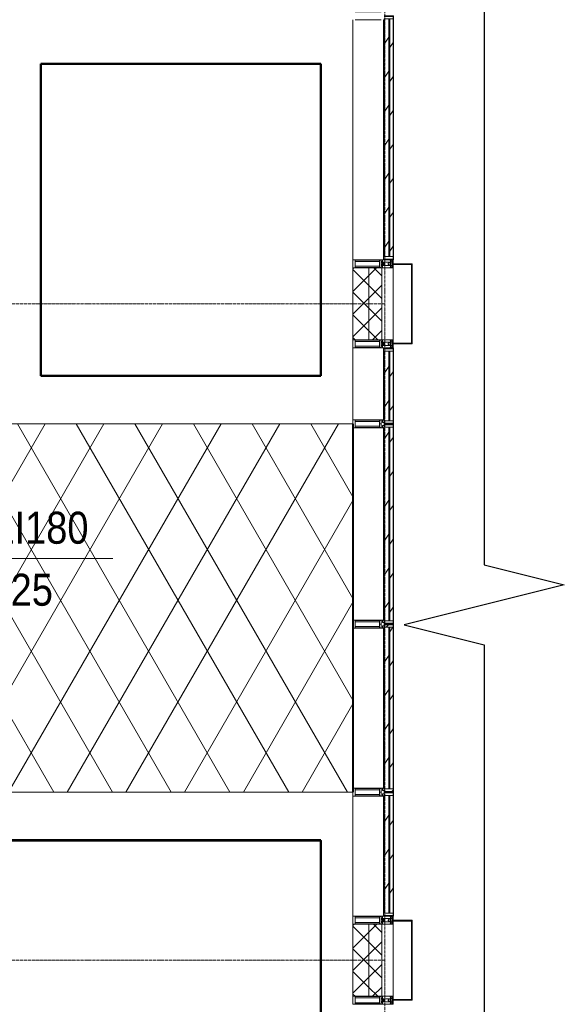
# Model space of a CAD drawing. Header units: millimetres. Extents: x 2030 to 80923, y 1212 to 50318.
# Tile 11 of 25: x 42823 to 46224, y 21925 to 28075. Entities that reach past the tile are written whole.
import ezdxf

# ---------------------------------------------------------------- set-up
doc = ezdxf.new("R2010")
doc.units = ezdxf.units.MM
doc.linetypes.add('ADSK_Линия сетки', pattern=[25, 20, -2.5, 0, -2.5])
doc.linetypes.add('Линия сетки', pattern=[25, 20, -2.5, 0, -2.5])
for name, color, linetype, lineweight in [('Импосты витража', 7, 'Continuous', 18), ('Колонны', 7, 'Continuous', 18), ('Марки обобщенной модели', 7, 'Continuous', 20), ('Оси', 7, 'Continuous', 9), ('Панели витража', 7, 'Continuous', 18), ('Потолки', 7, 'Continuous', 18), ('Стены разрез', 7, 'Continuous', 40), ('Стены штриховка', 7, 'Continuous', 40), ('Штриховка поверхностей', 7, 'Continuous', 18), ('Элементы узлов', 7, 'Continuous', 18)]:
    doc.layers.add(name, color=color, linetype=linetype, lineweight=lineweight)
doc.styles.add('Arial_4', font='arial.ttf', dxfattribs={"width": 0.85, "height": 200})
pattern_1 = [(45, (0, 0), (-70.71068, 70.71068), []), (135, (0, 0), (-70.71068, -70.71068), [])]
pattern_2 = [(135, (22862.5, -136800), (-106.06602, -106.06602), [])]
pattern_3 = [(135, (24925, -136800), (-106.06602, -106.06602), [])]
pattern_4 = [(135, (27337.5, -136800), (-106.06602, -106.06602), [])]
pattern_5 = [(135, (23775, -136800), (-106.06602, -106.06602), [])]
pattern_6 = [(135, (25787.5, -136800), (-106.06602, -106.06602), [])]

# ---------------------------------------------------------------- blocks, each defined once
blk = doc.blocks.new('135_SLK_K4_AR_rvt-1-МКСС_К4_L01_1_4_350__Техпространство_короб - зависимый 1')
at = {"layer": 'Штриховка поверхностей', "true_color": 0xaaaaaa}
h = blk.add_hatch(dxfattribs=at)
h.set_pattern_fill('FP_5', color=253, style=0, pattern_type=2)
h.set_pattern_definition([(60, (0, 0), (-274.9631, 158.75), []), (120, (0, 0), (-274.9631, -158.75), [])])
h.paths.add_polyline_path([(136161.6, 23250), (136550, 23250), (136550, 25550), (132650, 25550), (132650, 23250), (134112.1, 23250)])
at = {"layer": 'Потолки', "color": 253, "true_color": 0xaaaaaa}
for p, q in [((136550, 25550), (132650, 25550)), ((136550, 24325), (136550, 25525)), ((136550, 23275), (136550, 24275)), ((132650, 23250), (136550, 23250))]:
    blk.add_line(p, q, dxfattribs=at)
at = {"layer": 'Стены разрез', "color": 253, "true_color": 0xaaaaaa}
for p, q in [((136350, 27800), (134600, 27800)), ((134600, 27800), (134600, 27799)), ((134600, 27799), (134600, 25850)), ((134601, 27799), (136349, 27799)), ((134601, 25851), (134601, 27799)), ((136349, 27799), (136349, 25851)), ((136350, 27799), (136350, 27800)), ((136350, 25851), (136350, 27799)), ((134600, 25850), (134601, 25850)), ((136349, 25851), (134601, 25851)), ((134601, 25850), (136350, 25850)), ((136350, 25850), (136350, 25851)), ((136549.6, 25550), (136549.6, 23250)), ((136550.4, 24324.9), (136550.4, 25525.1)), ((136550.4, 23274.9), (136550.4, 24275.1)), ((136349, 22950), (133600, 22950)), ((133601, 22949), (136349, 22949)), ((136350, 22950), (136349, 22950)), ((136349, 22949), (136349, 21001)), ((136350, 21001), (136350, 22950))]:
    blk.add_line(p, q, dxfattribs=at)
blk = doc.blocks.new('A_PAN_VentilationGrill - Горизонтальные_Стекло-7119492-МКСС_К4_L01_1_4_350__Техпространство_короб - зависимый 1')
at = {"layer": 'Панели витража', "lineweight": 5}
h = blk.add_hatch(dxfattribs=at)
h.set_pattern_fill('FP_17', color=256, style=0, pattern_type=2)
h.set_pattern_definition(pattern_2)
h.paths.add_polyline_path([(382.5, -20), (382.5, 0), (367.5, 0), (367.5, -60), (382.5, -60), (382.5, -26.6)])
h.paths.add_polyline_path([(-367.5, -55.2), (-367.5, 0), (-382.5, 0), (-382.5, -55), (-370.4, -55.3)])
h = blk.add_hatch(dxfattribs=at)
h.set_pattern_fill('FP_16', color=256, style=0, pattern_type=2)
h.set_pattern_definition([(146.944, (22862.5, -57357.41), (-20.16186, -124.93236), [])])
h.paths.add_polyline_path([(367.5, 0), (-367.5, 0), (-367.5, -20), (367.5, -20), (367.5, -9)])
h = blk.add_hatch(dxfattribs=at)
h.set_pattern_fill('FP_17', color=256, style=0, pattern_type=2)
h.set_pattern_definition(pattern_2)
h.paths.add_polyline_path([(357.5, 3), (-357.5, 2.1), (-357.5, 0), (357.5, 0)])
h = blk.add_hatch(dxfattribs=at)
h.set_pattern_fill('FP_18', color=256, style=0, pattern_type=2)
h.set_pattern_definition([(146.944, (22862.5, -57405.18), (-20.16186, -124.93236), [])])
h.paths.add_polyline_path([(367.5, -26.6), (-367.5, -26.6), (-367.4, -55), (367.5, -55)])
h = blk.add_hatch(dxfattribs=at)
h.set_pattern_fill('FP_17', color=256, style=0, pattern_type=2)
h.set_pattern_definition(pattern_2)
h.paths.add_polyline_path([(367.5, -60), (367.5, -55), (-362.5, -55), (-361.6, -60), (-151.8, -60)])
at = {"layer": 'Панели витража', "color": 253, "lineweight": 5, "true_color": 0xaaaaaa}
for p, q in [((-357.5, 3), (-387.5, 3)), ((-387.5, 3), (-387.5, -55)), ((-382.5, -55), (-382.5, 0)), ((-382.5, 0), (-357.5, 0)), ((-357.5, 0), (-357.5, 3)), ((357.5, 3), (-357.5, 3)), ((387.5, 3), (357.5, 3)), ((357.5, 3), (357.5, 0)), ((387.5, -60), (387.5, 3)), ((-367.5, -20), (-367.5, 0)), ((367.5, -20), (-367.5, -20)), ((-367.5, -20), (-367.5, -26.6)), ((-367.5, -26.6), (367.5, -26.6)), ((-367.5, -55), (-367.5, -26.6)), ((367.5, -55), (-367.5, -55)), ((367.5, -60), (-362.5, -60)), ((-357.5, 0), (357.5, 0)), ((357.5, 0), (382.5, 0)), ((367.5, 0), (367.5, -20)), ((367.5, -26.6), (367.5, -20)), ((367.5, -26.6), (367.5, -55)), ((367.5, -55), (367.5, -60)), ((382.5, 0), (382.5, -60)), ((382.5, -60), (387.5, -60))]:
    blk.add_line(p, q, dxfattribs=at)
blk = doc.blocks.new('Rectangular Mullion - R_InvisibleFrame_50Wx250H-7119916-МКСС_К4_L01_1_4_350__Техпространство_короб - зависимый 1')
at = {"layer": 'Импосты витража', "color": 253, "lineweight": 5, "true_color": 0xaaaaaa}
for p, q in [((136550, 22475), (136550, 23225)), ((136740, 22480), (136740, 22495))]:
    blk.add_line(p, q, dxfattribs=at)
blk = doc.blocks.new('Rectangular Mullion - 50Wx250H-3927046-МКСС_К4_L01_1_4_350__Техпространство_короб - зависимый 1')
at = {"layer": 'Элементы узлов', "color": 253, "lineweight": 5, "true_color": 0xaaaaaa}
for p, q in [((0, 250), (-25, 250)), ((-25, 250), (-25, 237.3)), ((-25, 65.2), (-25, 250)), ((-25, 250), (0, 250)), ((25, 250), (0, 250)), ((25, 250), (0, 250)), ((25, 237.3), (25, 250)), ((25, 65.2), (25, 250)), ((-23, 237.3), (0, 237.3)), ((-23, 237.3), (0, 237.3)), ((-23, 237.3), (-23, 73.6)), ((0, 237.3), (-14.9, 237.3)), ((-14.9, 237.3), (-14.9, 84)), ((-14.9, 84), (-14.9, 237.3)), ((14.9, 237.3), (0, 237.3)), ((0, 237.3), (23, 237.3)), ((23, 237.3), (0, 237.3)), ((14.9, 84), (14.9, 237.3)), ((14.9, 84), (14.9, 237.3)), ((23, 237.3), (23, 73.6)), ((-25, 73.6), (-25, 65.2)), ((-25, 65.2), (-25, 60.2)), ((-10, 65.2), (-25, 65.2)), ((-25, 65.2), (-25, 60.2)), ((-25, 65.2), (-10, 65.2)), ((-10, 65.2), (-25, 65.2)), ((0, 84), (-23, 84)), ((-23, 84), (-23, 73.6)), ((0, 84), (-23, 84)), ((-23, 73.6), (0, 73.6)), ((0, 73.6), (-23, 73.6)), ((-0.5, 73.6), (-23, 73.6)), ((-14.9, 84), (0, 84)), ((-10, 55), (-10, 65.2)), ((-10, 65.2), (-10, 55)), ((-10, 55), (-10, 65.2)), ((0, 84), (14.9, 84)), ((23, 84), (0, 84)), ((0, 84), (0, 73.6)), ((0, 84), (23, 84)), ((0, 73.6), (0, 84)), ((0, 73.6), (23, 73.6)), ((23, 73.6), (0, 73.6)), ((0.5, 73.6), (23, 73.6)), ((10, 65.2), (10, 55)), ((25, 65.2), (10, 65.2)), ((10, 55), (10, 65.2)), ((10, 65.2), (25, 65.2)), ((10, 65.2), (25, 65.2)), ((10, 55), (10, 65.2)), ((23, 73.6), (23, 84)), ((25, 65.2), (25, 73.6)), ((25, 65.2), (25, 60.2)), ((25, 60.2), (25, 65.2)), ((-10, 55), (-14, 55)), ((-14, 55), (-10, 55)), ((-10, 55), (0, 55)), ((0, 55), (-10, 55)), ((0, 55), (10, 55)), ((0, 55), (10, 55)), ((10, 55), (14, 55)), ((10, 55), (14, 55))]:
    blk.add_line(p, q, dxfattribs=at)
for centre, start, end in [((-14, 69.1), 218.97226, 270), ((-14, 69.1), 218.97226, 270), ((-14, 69.1), 218.97226, 270), ((14, 69.1), 270, 321.02774), ((14, 69.1), 270, 321.02774), ((14, 69.1), 270, 321.02774)]:
    blk.add_arc(centre, 14.1, start, end, dxfattribs=at)
blk = doc.blocks.new('Rectangular Mullion - R_InvisibleFrame_50Wx250H-7120494-МКСС_К4_L01_1_4_350__Техпространство_короб - зависимый 1')
at = {"layer": 'Импосты витража', "color": 253, "lineweight": 5, "true_color": 0xaaaaaa}
for p, q in [((-25, 73.6), (-25, 237.3)), ((25, 237.3), (25, 73.6))]:
    blk.add_line(p, q, dxfattribs=at)
blk = doc.blocks.new('A_PAN_VentilationGrill - Горизонтальные_Стекло-7207228-МКСС_К4_L01_1_4_350__Техпространство_короб - зависимый 1')
at = {"layer": 'Панели витража', "lineweight": 5}
h = blk.add_hatch(dxfattribs=at)
h.set_pattern_fill('FP_20', color=256, style=0, pattern_type=2)
h.set_pattern_definition(pattern_3)
h.paths.add_polyline_path([(620, -55), (620, 0), (605, 0), (605, -55.2), (615, -55)])
h.paths.add_polyline_path([(-605, -55.2), (-605, 0), (-620, 0), (-620, -55), (-607.9, -55.3)])
h = blk.add_hatch(dxfattribs=at)
h.set_pattern_fill('FP_19', color=256, style=0, pattern_type=2)
h.set_pattern_definition([(146.944, (24925, -57357.41), (-20.16186, -124.93236), [])])
h.paths.add_polyline_path([(605, 0), (-605, 0), (-605, -20), (605, -20), (605, -9)])
h = blk.add_hatch(dxfattribs=at)
h.set_pattern_fill('FP_20', color=256, style=0, pattern_type=2)
h.set_pattern_definition(pattern_3)
h.paths.add_polyline_path([(595, 3), (-595, 3), (-595, 0), (595, 0), (595, 2.1)])
h = blk.add_hatch(dxfattribs=at)
h.set_pattern_fill('FP_21', color=256, style=0, pattern_type=2)
h.set_pattern_definition([(146.944, (24925, -57405.18), (-20.16186, -124.93236), [])])
h.paths.add_polyline_path([(605, -26.6), (-605, -26.6), (-604.9, -55), (605, -55)])
h = blk.add_hatch(dxfattribs=at)
h.set_pattern_fill('FP_20', color=256, style=0, pattern_type=2)
h.set_pattern_definition(pattern_3)
h.paths.add_polyline_path([(600, -55), (-600, -55), (-599.1, -60), (600, -60), (600, -56.4)])
at = {"layer": 'Панели витража', "color": 253, "lineweight": 5, "true_color": 0xaaaaaa}
for p, q in [((-595, 3), (-625, 3)), ((-625, 3), (-625, -55)), ((-620, -55), (-620, 0)), ((-620, 0), (-595, 0)), ((-595, 0), (-595, 3)), ((595, 3), (-595, 3)), ((625, 3), (595, 3)), ((595, 3), (595, 0)), ((625, -55), (625, 3)), ((-605, -20), (-605, 0)), ((605, -20), (-605, -20)), ((-605, -20), (-605, -26.6)), ((-605, -26.6), (605, -26.6)), ((-605, -55), (-605, -26.6)), ((605, -55), (-605, -55)), ((600, -60), (-600, -60)), ((-595, 0), (595, 0)), ((595, 0), (620, 0)), ((605, 0), (605, -20)), ((605, -26.6), (605, -20)), ((605, -26.6), (605, -55)), ((620, 0), (620, -55))]:
    blk.add_line(p, q, dxfattribs=at)
blk = doc.blocks.new('Rectangular Mullion - R_InvisibleFrame_50Wx250H-7192486-МКСС_К4_L01_1_4_350__Техпространство_короб - зависимый 1')
at = {"layer": 'Импосты витража', "color": 253, "lineweight": 5, "true_color": 0xaaaaaa}
for p, q in [((-25, 73.6), (-25, 237.3)), ((25, 237.3), (25, 73.6))]:
    blk.add_line(p, q, dxfattribs=at)
blk = doc.blocks.new('A_PAN_VentilationGrill - Горизонтальные_Стекло-7119214-МКСС_К4_L01_1_4_350__Техпространство_короб - зависимый 1')
at = {"layer": 'Панели витража', "lineweight": 5}
h = blk.add_hatch(dxfattribs=at)
h.set_pattern_fill('FP_23', color=256, style=0, pattern_type=2)
h.set_pattern_definition(pattern_4)
h.paths.add_polyline_path([(757.5, -20), (757.5, 0), (742.5, 0), (742.5, -60), (757.5, -60), (757.5, -26.6)])
h.paths.add_polyline_path([(-742.5, -55.2), (-742.5, 0), (-757.5, 0), (-757.5, -55), (-745.4, -55.3)])
h = blk.add_hatch(dxfattribs=at)
h.set_pattern_fill('FP_22', color=256, style=0, pattern_type=2)
h.set_pattern_definition([(146.944, (27337.5, -57357.41), (-20.16186, -124.93236), [])])
h.paths.add_polyline_path([(742.5, 0), (-742.5, 0), (-742.5, -20), (742.5, -20), (742.5, -9)])
h = blk.add_hatch(dxfattribs=at)
h.set_pattern_fill('FP_23', color=256, style=0, pattern_type=2)
h.set_pattern_definition(pattern_4)
h.paths.add_polyline_path([(732.5, 0), (732.5, 3), (-732.5, 3), (-732.5, 0), (706, 0)])
h = blk.add_hatch(dxfattribs=at)
h.set_pattern_fill('FP_24', color=256, style=0, pattern_type=2)
h.set_pattern_definition([(146.944, (27337.5, -57405.18), (-20.16186, -124.93236), [])])
h.paths.add_polyline_path([(742.5, -26.6), (-742.5, -26.6), (-742.4, -55), (742.5, -55)])
h = blk.add_hatch(dxfattribs=at)
h.set_pattern_fill('FP_23', color=256, style=0, pattern_type=2)
h.set_pattern_definition(pattern_4)
h.paths.add_polyline_path([(742.5, -60), (742.5, -55), (-737.5, -55), (-736.6, -60), (706, -60)])
at = {"layer": 'Панели витража', "color": 253, "lineweight": 5, "true_color": 0xaaaaaa}
for p, q in [((-732.5, 3), (-762.5, 3)), ((-762.5, 3), (-762.5, -55)), ((-757.5, -55), (-757.5, 0)), ((-757.5, 0), (-732.5, 0)), ((-732.5, 0), (-732.5, 3)), ((732.5, 3), (-732.5, 3)), ((762.5, 3), (732.5, 3)), ((732.5, 3), (732.5, 0)), ((762.5, -60), (762.5, 3)), ((-742.5, -20), (-742.5, 0)), ((742.5, -20), (-742.5, -20)), ((-742.5, -20), (-742.5, -26.6)), ((-742.5, -26.6), (742.5, -26.6)), ((-742.5, -55), (-742.5, -26.6)), ((742.5, -55), (-742.5, -55)), ((742.5, -60), (-737.5, -60)), ((-732.5, 0), (732.5, 0)), ((732.5, 0), (757.5, 0)), ((742.5, 0), (742.5, -20)), ((742.5, -26.6), (742.5, -20)), ((742.5, -26.6), (742.5, -55)), ((742.5, -55), (742.5, -60)), ((757.5, 0), (757.5, -60)), ((757.5, -60), (762.5, -60))]:
    blk.add_line(p, q, dxfattribs=at)
blk = doc.blocks.new('Rectangular Mullion - R_InvisibleFrame_50Wx250H-7119928-МКСС_К4_L01_1_4_350__Техпространство_короб - зависимый 1')
at = {"layer": 'Импосты витража', "color": 253, "lineweight": 5, "true_color": 0xaaaaaa}
for p, q in [((136550, 26575), (136550, 28075)), ((136740, 26580), (136740, 26595))]:
    blk.add_line(p, q, dxfattribs=at)
blk = doc.blocks.new('Rectangular Mullion - 50Wx250H-2623690-МКСС_К4_L01_1_4_350__Техпространство_короб - зависимый 1')
at = {"layer": 'Элементы узлов', "color": 253, "lineweight": 5, "true_color": 0xaaaaaa}
for p, q in [((-25, 65.2), (-25, 250)), ((-25, 250), (0, 250)), ((25, 250), (0, 250)), ((25, 65.2), (25, 250)), ((-23, 237.3), (0, 237.3)), ((-23, 237.3), (-23, 73.6)), ((-14.9, 84), (-14.9, 237.3)), ((23, 237.3), (0, 237.3)), ((14.9, 84), (14.9, 237.3)), ((23, 237.3), (23, 73.6)), ((-14, 65.2), (-25, 65.2)), ((0, 84), (-23, 84)), ((-0.5, 73.6), (-23, 73.6)), ((-14, 71.3), (-14, 65.2)), ((-10, 71.3), (-14, 71.3)), ((-10, 53), (-10, 71.3)), ((-7, 65.2), (-5.9, 67.3)), ((-7, 65.2), (-7, 54.7)), ((-4.1, 67.3), (-5.9, 67.3)), ((-4.1, 67.3), (-2.9, 65.1)), ((-2.9, 65.1), (-2.9, 54.6)), ((0, 84), (23, 84)), ((0.5, 73.6), (23, 73.6)), ((4.1, 67.3), (2.9, 65.1)), ((2.9, 65.1), (2.9, 54.6)), ((4.1, 67.3), (5.9, 67.3)), ((7, 65.2), (5.9, 67.3)), ((7, 65.2), (7, 54.7)), ((10, 71.3), (14, 71.3)), ((10, 53), (10, 71.3)), ((14, 71.3), (14, 65.2)), ((14, 65.2), (25, 65.2)), ((-23.8, 14.6), (-25, 14.2)), ((-25, 0), (-25, 14.2)), ((-22.3, 17), (-23.8, 17)), ((-23.8, 17), (-23.8, 14.6)), ((-22.5, 10.6), (-23.8, 14.6)), ((-22.5, 10.6), (-23.7, 9.9)), ((-23.7, 1.3), (-23.7, 9.9)), ((-23.7, 1.3), (-11.8, 1.3)), ((-23.2, 10.2), (-22.5, 8)), ((-22.5, 8), (-22.5, 4.5)), ((-21.3, 4.5), (-22.5, 4.5)), ((-22.3, 17), (-22.3, 16)), ((-22.3, 16), (-21.3, 16)), ((-19, 17.6), (-21.3, 16)), ((-21.3, 4.5), (-21.3, 6.5)), ((-21.3, 6.5), (-14.2, 6.5)), ((-18.4, 16.6), (-19, 17.6)), ((-7.4, 16.6), (-18.4, 16.6)), ((-14.2, 6.5), (-14.2, 4.5)), ((-13.2, 4.5), (-14.2, 4.5)), ((-13.2, 4.5), (-12.2, 7.2)), ((-12.7, 7.6), (-11.3, 11.4)), ((-12.7, 7.6), (-11.8, 6.9)), ((-12.2, 9), (-12.2, 14.8)), ((-12.2, 14.8), (0, 14.8)), ((-11.8, 1.3), (-11.8, 6.9)), ((-10.5, 11.2), (-11.3, 11.4)), ((-10.5, 1.5), (-10.5, 11.2)), ((-4.8, 1.5), (-10.5, 1.5)), ((-8.7, 53), (-10, 53)), ((-10, 53), (-10, 17)), ((-10, 17), (-7.5, 17)), ((-8.7, 53), (-7, 54.7)), ((-8.5, 23), (-1.5, 30)), ((-8.5, 18.5), (-8.5, 23)), ((-7.5, 18.5), (-8.5, 18.5)), ((-7.5, 17), (-7.5, 18.5)), ((-7.4, 18), (-7.4, 16.6)), ((-2.6, 18), (-7.4, 18)), ((0, 8), (-4.8, 8)), ((-4.8, 1.5), (-4.8, 8)), ((-1.3, 53), (-2.9, 54.6)), ((-2.6, 18), (-2.6, 16.8)), ((-2.6, 16.8), (0, 16.8)), ((-1.5, 30), (0, 30)), ((0, 53), (-1.3, 53)), ((0, 53), (1.3, 53)), ((1.5, 30), (0, 30)), ((2.6, 16.8), (0, 16.8)), ((0, 14.8), (0, 16.8)), ((0, 14.8), (0, 16.8)), ((12.2, 14.8), (0, 14.8)), ((0, 0), (0, 8)), ((0, 8), (4.8, 8)), ((0, 0), (0, 8)), ((1.3, 53), (2.9, 54.6)), ((8.5, 23), (1.5, 30)), ((2.6, 18), (2.6, 16.8)), ((2.6, 18), (7.4, 18)), ((4.8, 1.5), (4.8, 8)), ((4.8, 1.5), (10.5, 1.5)), ((8.7, 53), (7, 54.7)), ((7.4, 18), (7.4, 16.6)), ((7.4, 16.6), (18.4, 16.6)), ((7.5, 18.5), (8.5, 18.5)), ((7.5, 17), (7.5, 18.5)), ((10, 17), (7.5, 17)), ((8.5, 18.5), (8.5, 23)), ((8.7, 53), (10, 53)), ((10, 53), (10, 17)), ((10.5, 11.2), (11.3, 11.4)), ((10.5, 1.5), (10.5, 11.2)), ((12.7, 7.6), (11.3, 11.4)), ((12.7, 7.6), (11.8, 6.9)), ((11.8, 1.3), (11.8, 6.9)), ((23.7, 1.3), (11.8, 1.3)), ((12.2, 9), (12.2, 14.8)), ((13.2, 4.5), (12.2, 7.2)), ((13.2, 4.5), (14.2, 4.5)), ((21.3, 6.5), (14.2, 6.5)), ((14.2, 6.5), (14.2, 4.5)), ((18.4, 16.6), (19, 17.6)), ((19, 17.6), (21.3, 16)), ((22.3, 16), (21.3, 16)), ((21.3, 4.5), (21.3, 6.5)), ((21.3, 4.5), (22.5, 4.5)), ((22.3, 17), (22.3, 16)), ((22.3, 17), (23.8, 17)), ((22.5, 10.6), (23.8, 14.6)), ((22.5, 10.6), (23.7, 9.9)), ((23.2, 10.2), (22.5, 8)), ((22.5, 8), (22.5, 4.5)), ((23.7, 1.3), (23.7, 9.9)), ((23.8, 17), (23.8, 14.6)), ((23.8, 14.6), (25, 14.2)), ((25, 0), (25, 14.2)), ((-25, 0), (0, 0)), ((25, 0), (0, 0))]:
    blk.add_line(p, q, dxfattribs=at)
for centre, start, end in [((-0.5, 73.1), 360, 90), ((0.5, 73.1), 90, 180)]:
    blk.add_arc(centre, 0.5, start, end, dxfattribs=at)
blk = doc.blocks.new('Rectangular Mullion - R_StandardFrame_50Wx250H-6301897-МКСС_К4_L01_1_4_350__Техпространство_короб - зависимый 1')
at = {"layer": 'Импосты витража', "color": 253, "lineweight": 5, "true_color": 0xaaaaaa}
for p, q in [((-25, 0), (-25, 250)), ((-25, 250), (25, 250)), ((25, 250), (25, 0)), ((-5, 0), (-25, 0)), ((25, 0), (0, 0))]:
    blk.add_line(p, q, dxfattribs=at)
blk = doc.blocks.new('Rectangular Mullion - R_StandardFrame_50Wx250H-7119914-МКСС_К4_L01_1_4_350__Техпространство_короб - зависимый 1')
at = {"layer": 'Импосты витража', "color": 253, "lineweight": 5, "true_color": 0xaaaaaa}
blk.add_line((122125, 15350), (122575, 15350), dxfattribs=at)
blk = doc.blocks.new('Rectangular Mullion - R_StandardFrame_50Wx250H-V16-МКСС_К4_L01_1_4_350__Техпространство_короб - зависимый 1')
at = {"layer": 'Импосты витража', "color": 253, "lineweight": 5, "true_color": 0xaaaaaa}
for p, q in [((-25, 0), (-25, 250)), ((-25, 250), (25, 250)), ((25, 250), (25, 0)), ((0, 0), (-25, 0)), ((25, 0), (5, 0))]:
    blk.add_line(p, q, dxfattribs=at)
blk = doc.blocks.new('A_PAN_VentilationGrill - Горизонтальные_Стекло-7207621-МКСС_К4_L01_1_4_350__Техпространство_короб - зависимый 1')
at = {"layer": 'Панели витража', "lineweight": 5}
h = blk.add_hatch(dxfattribs=at)
h.set_pattern_fill('FP_77', color=256, style=0, pattern_type=2)
h.set_pattern_definition(pattern_5)
h.paths.add_polyline_path([(520, -55), (520, 0), (505, 0), (505, -55.2), (515, -55)])
h.paths.add_polyline_path([(-505, -55.2), (-505.3, 0), (-520, 0), (-520, -55), (-505.3, -55.2)])
h = blk.add_hatch(dxfattribs=at)
h.set_pattern_fill('FP_76', color=256, style=0, pattern_type=2)
h.set_pattern_definition([(146.944, (23775, -57357.41), (-20.16186, -124.93236), [])])
h.paths.add_polyline_path([(505, 0), (-505, 0), (-505, -20), (505, -20), (505, -9)])
h = blk.add_hatch(dxfattribs=at)
h.set_pattern_fill('FP_77', color=256, style=0, pattern_type=2)
h.set_pattern_definition(pattern_5)
h.paths.add_polyline_path([(495, 3), (-495, 3), (-495, 0), (495, 0), (495, 2.1)])
h = blk.add_hatch(dxfattribs=at)
h.set_pattern_fill('FP_78', color=256, style=0, pattern_type=2)
h.set_pattern_definition([(146.944, (23775, -57405.18), (-20.16186, -124.93236), [])])
h.paths.add_polyline_path([(505, -26.6), (-505, -26.6), (-504.9, -55), (505, -55)])
h = blk.add_hatch(dxfattribs=at)
h.set_pattern_fill('FP_77', color=256, style=0, pattern_type=2)
h.set_pattern_definition(pattern_5)
h.paths.add_polyline_path([(500, -55), (-500, -55), (-499.1, -60), (500, -60), (500, -56.4)])
at = {"layer": 'Панели витража', "color": 253, "lineweight": 5, "true_color": 0xaaaaaa}
for p, q in [((-495, 3), (-525, 3)), ((-525, 3), (-525, -55)), ((-520, -55), (-520, 0)), ((-520, 0), (-495, 0)), ((-495, 0), (-495, 3)), ((495, 3), (-495, 3)), ((525, 3), (495, 3)), ((495, 3), (495, 0)), ((525, -55), (525, 3)), ((-505, -20), (-505, 0)), ((505, -20), (-505, -20)), ((-505, -20), (-505, -26.6)), ((-505, -26.6), (505, -26.6)), ((-505, -55), (-505, -26.6)), ((505, -55), (-505, -55)), ((500, -60), (-500, -60)), ((-495, 0), (495, 0)), ((495, 0), (520, 0)), ((505, 0), (505, -20)), ((505, -26.6), (505, -20)), ((505, -26.6), (505, -55)), ((520, 0), (520, -55))]:
    blk.add_line(p, q, dxfattribs=at)
blk = doc.blocks.new('A_PAN_VentilationGrill - Горизонтальные_Стекло-7207752-МКСС_К4_L01_1_4_350__Техпространство_короб - зависимый 1')
at = {"layer": 'Панели витража', "lineweight": 5}
h = blk.add_hatch(dxfattribs=at)
h.set_pattern_fill('FP_80', color=256, style=0, pattern_type=2)
h.set_pattern_definition(pattern_6)
h.paths.add_polyline_path([(232.5, -55), (232.5, 0), (217.5, 0), (217.5, -55.2), (227.5, -55)])
h.paths.add_polyline_path([(-217.5, -26.6), (-217.5, 0), (-232.5, 0), (-232.5, -60), (-217.5, -60), (-217.5, -55)])
h = blk.add_hatch(dxfattribs=at)
h.set_pattern_fill('FP_79', color=256, style=0, pattern_type=2)
h.set_pattern_definition([(146.944, (25787.5, -57357.41), (-20.16186, -124.93236), [])])
h.paths.add_polyline_path([(217.5, 0), (-217.5, 0), (-217.5, -20), (217.5, -20), (217.5, -9)])
h = blk.add_hatch(dxfattribs=at)
h.set_pattern_fill('FP_80', color=256, style=0, pattern_type=2)
h.set_pattern_definition(pattern_6)
h.paths.add_polyline_path([(207.5, 3), (-207.5, 3), (-207.5, 0), (207.5, 0), (207.5, 2.1)])
h = blk.add_hatch(dxfattribs=at)
h.set_pattern_fill('FP_81', color=256, style=0, pattern_type=2)
h.set_pattern_definition([(146.944, (25787.5, -57405.18), (-20.16186, -124.93236), [])])
h.paths.add_polyline_path([(217.5, -26.6), (-217.5, -26.6), (-217.5, -55), (217.5, -55)])
h = blk.add_hatch(dxfattribs=at)
h.set_pattern_fill('FP_80', color=256, style=0, pattern_type=2)
h.set_pattern_definition(pattern_6)
h.paths.add_polyline_path([(217.5, -55.2), (217.4, -55), (217.4, -55.2)])
h.paths.add_polyline_path([(212.5, -55), (-217.5, -55), (-217.5, -60), (212.5, -60), (212.5, -56.4)])
at = {"layer": 'Панели витража', "color": 253, "lineweight": 5, "true_color": 0xaaaaaa}
for p, q in [((-207.5, 3), (-237.5, 3)), ((-237.5, 3), (-237.5, -60)), ((-207.5, 0), (-207.5, 3)), ((207.5, 3), (-207.5, 3)), ((237.5, 3), (207.5, 3)), ((207.5, 3), (207.5, 0)), ((237.5, -55), (237.5, 3)), ((-237.5, -60), (-232.5, -60)), ((-232.5, -60), (-232.5, 0)), ((-232.5, 0), (-207.5, 0)), ((-217.5, -20), (-217.5, 0)), ((217.5, -20), (-217.5, -20)), ((-217.5, -20), (-217.5, -26.6)), ((-217.5, -26.6), (217.5, -26.6)), ((-217.5, -55), (-217.5, -26.6)), ((-217.5, -60), (-217.5, -55)), ((217.5, -55), (-217.5, -55)), ((212.5, -60), (-217.5, -60)), ((-207.5, 0), (207.5, 0)), ((207.5, 0), (232.5, 0)), ((217.5, 0), (217.5, -20)), ((217.5, -26.6), (217.5, -20)), ((217.5, -26.6), (217.5, -55)), ((232.5, 0), (232.5, -55))]:
    blk.add_line(p, q, dxfattribs=at)
blk = doc.blocks.new('Rectangular Mullion - R_InvisibleFrame_50Wx250H-7191633-МКСС_К4_L01_1_4_350__Техпространство_короб - зависимый 1')
at = {"layer": 'Импосты витража', "color": 253, "lineweight": 5, "true_color": 0xaaaaaa}
for p, q in [((136550, 25575), (136550, 26025)), ((136740, 26005), (136740, 26020))]:
    blk.add_line(p, q, dxfattribs=at)
blk = doc.blocks.new('A_SLK_PAN_Type1 - Прямой тип панели-7500087-МКСС_К4_L01_1_4_350__Техпространство_короб - зависимый 1')
at = {"layer": 'Колонны', "lineweight": 5}
for p, q in [((-250, 120), (250, 120)), ((-250, 0), (-250, 120)), ((-245, 115), (-245, 0)), ((245, 115), (-245, 115)), ((245, 0), (245, 115)), ((250, 120), (250, 0)), ((-245, 0), (-250, 0)), ((250, 0), (245, 0))]:
    blk.add_line(p, q, dxfattribs=at)
blk = doc.blocks.new('A_SLK_PAN_Type1 - Прямой тип панели-7500155-МКСС_К4_L01_1_4_350__Техпространство_короб - зависимый 1')
at = {"layer": 'Колонны', "lineweight": 5}
for p, q in [((-250, 120), (250, 120)), ((-250, 0), (-250, 120)), ((-245, 115), (-245, 0)), ((245, 115), (-245, 115)), ((245, 0), (245, 115)), ((250, 120), (250, 0)), ((-245, 0), (-250, 0)), ((250, 0), (245, 0))]:
    blk.add_line(p, q, dxfattribs=at)
blk = doc.blocks.new('135_SLK_K4_AR_FCD_rvt-1-МКСС_К4_L01_1_4_350__Техпространство_короб - зависимый 1')
at = {"layer": 'Стены разрез', "lineweight": 5, "true_color": 0xaaaaaa}
h = blk.add_hatch(dxfattribs=at)
h.set_pattern_fill('FP_12', color=253, style=0, pattern_type=2)
h.set_pattern_definition(pattern_1)
h.paths.add_polyline_path([(136650, 26075), (136650, 26525), (136550, 26525), (136550, 26075)])
h = blk.add_hatch(dxfattribs=at)
h.set_pattern_fill('FP_12', color=253, style=0, pattern_type=2)
h.set_pattern_definition(pattern_1)
h.paths.add_polyline_path([(136730, 26075), (136730, 26525), (136650, 26525), (136650, 26075), (136674, 26075)])
h = blk.add_hatch(dxfattribs=at)
h.set_pattern_fill('FP_12', color=253, style=0, pattern_type=2)
h.set_pattern_definition(pattern_1)
h.paths.add_polyline_path([(136650, 21975), (136650, 22425), (136550, 22425), (136550, 21975)])
h = blk.add_hatch(dxfattribs=at)
h.set_pattern_fill('FP_12', color=253, style=0, pattern_type=2)
h.set_pattern_definition(pattern_1)
h.paths.add_polyline_path([(136730, 21975), (136730, 22425), (136650, 22425), (136650, 21975)])
at = {"layer": 'Стены разрез', "color": 253, "lineweight": 9, "true_color": 0xaaaaaa}
for p, q in [((136550, 26525), (136550, 26075)), ((136730, 26525), (136550, 26525)), ((136730, 26075), (136730, 26525)), ((136550, 26075), (136730, 26075)), ((136550, 22425), (136550, 21975)), ((136730, 22425), (136550, 22425)), ((136730, 21975), (136730, 22425)), ((136550, 21975), (136730, 21975))]:
    blk.add_line(p, q, dxfattribs=at)
at = {"layer": 'Стены штриховка', "color": 253, "lineweight": 9, "true_color": 0xaaaaaa}
for p, q in [((136650, 26075), (136650, 26525)), ((136650, 21975), (136650, 22425))]:
    blk.add_line(p, q, dxfattribs=at)
at = {"layer": 'Импосты витража', "color": 253, "lineweight": 5, "true_color": 0xaaaaaa, "extrusion": (0, 0, -1), "rotation": 269.9999999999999}
for name, p in [('Rectangular Mullion - R_InvisibleFrame_50Wx250H-7120494-МКСС_К4_L01_1_4_350__Техпространство_короб - зависимый 1', (-136800, 28100)), ('Rectangular Mullion - 50Wx250H-2623690-МКСС_К4_L01_1_4_350__Техпространство_короб - зависимый 1', (-136800, 26550)), ('Rectangular Mullion - R_StandardFrame_50Wx250H-V16-МКСС_К4_L01_1_4_350__Техпространство_короб - зависимый 1', (-136800, 26550)), ('Rectangular Mullion - 50Wx250H-2623690-МКСС_К4_L01_1_4_350__Техпространство_короб - зависимый 1', (-136800, 26050)), ('Rectangular Mullion - R_StandardFrame_50Wx250H-6301897-МКСС_К4_L01_1_4_350__Техпространство_короб - зависимый 1', (-136800, 26050)), ('Rectangular Mullion - 50Wx250H-3927046-МКСС_К4_L01_1_4_350__Техпространство_короб - зависимый 1', (-136800, 25550)), ('Rectangular Mullion - R_InvisibleFrame_50Wx250H-7192486-МКСС_К4_L01_1_4_350__Техпространство_короб - зависимый 1', (-136800, 25550)), ('Rectangular Mullion - 50Wx250H-3927046-МКСС_К4_L01_1_4_350__Техпространство_короб - зависимый 1', (-136800, 24300)), ('Rectangular Mullion - R_InvisibleFrame_50Wx250H-7120494-МКСС_К4_L01_1_4_350__Техпространство_короб - зависимый 1', (-136800, 24300)), ('Rectangular Mullion - 50Wx250H-3927046-МКСС_К4_L01_1_4_350__Техпространство_короб - зависимый 1', (-136800, 23250)), ('Rectangular Mullion - R_InvisibleFrame_50Wx250H-7120494-МКСС_К4_L01_1_4_350__Техпространство_короб - зависимый 1', (-136800, 23250)), ('Rectangular Mullion - 50Wx250H-2623690-МКСС_К4_L01_1_4_350__Техпространство_короб - зависимый 1', (-136800, 22450)), ('Rectangular Mullion - R_StandardFrame_50Wx250H-V16-МКСС_К4_L01_1_4_350__Техпространство_короб - зависимый 1', (-136800, 22450)), ('Rectangular Mullion - 50Wx250H-2623690-МКСС_К4_L01_1_4_350__Техпространство_короб - зависимый 1', (-136800, 21950)), ('Rectangular Mullion - R_StandardFrame_50Wx250H-6301897-МКСС_К4_L01_1_4_350__Техпространство_короб - зависимый 1', (-136800, 21950))]:
    blk.add_blockref(name, p, dxfattribs=at)
at = {"layer": 'Импосты витража', "color": 253, "lineweight": 5, "true_color": 0xaaaaaa}
for name in ['Rectangular Mullion - R_InvisibleFrame_50Wx250H-7119928-МКСС_К4_L01_1_4_350__Техпространство_короб - зависимый 1', 'Rectangular Mullion - R_InvisibleFrame_50Wx250H-7191633-МКСС_К4_L01_1_4_350__Техпространство_короб - зависимый 1', 'Rectangular Mullion - R_InvisibleFrame_50Wx250H-7119916-МКСС_К4_L01_1_4_350__Техпространство_короб - зависимый 1']:
    blk.add_blockref(name, (0, 0), dxfattribs=at)
for p, rotation in [((152150, -96050), 90.0000000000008), ((152150, -100150), 89.9999999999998)]:
    blk.add_blockref('Rectangular Mullion - R_StandardFrame_50Wx250H-7119914-МКСС_К4_L01_1_4_350__Техпространство_короб - зависимый 1', p, dxfattribs=dict(at, rotation=rotation))
at = {"layer": 'Колонны', "color": 253, "lineweight": 5, "true_color": 0xaaaaaa, "rotation": 269.9999999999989}
for name, p in [('A_SLK_PAN_Type1 - Прямой тип панели-7500155-МКСС_К4_L01_1_4_350__Техпространство_короб - зависимый 1', (136800, 26300)), ('A_SLK_PAN_Type1 - Прямой тип панели-7500087-МКСС_К4_L01_1_4_350__Техпространство_короб - зависимый 1', (136800, 22200))]:
    blk.add_blockref(name, p, dxfattribs=at)
at = {"layer": 'Панели витража', "color": 253, "lineweight": 5, "true_color": 0xaaaaaa, "rotation": 270.0000000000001}
for name, p in [('A_PAN_VentilationGrill - Горизонтальные_Стекло-7119214-МКСС_К4_L01_1_4_350__Техпространство_короб - зависимый 1', (136800, 27337.5)), ('A_PAN_VentilationGrill - Горизонтальные_Стекло-7207752-МКСС_К4_L01_1_4_350__Техпространство_короб - зависимый 1', (136800, 25787.5)), ('A_PAN_VentilationGrill - Горизонтальные_Стекло-7207228-МКСС_К4_L01_1_4_350__Техпространство_короб - зависимый 1', (136800, 24925)), ('A_PAN_VentilationGrill - Горизонтальные_Стекло-7207621-МКСС_К4_L01_1_4_350__Техпространство_короб - зависимый 1', (136800, 23775)), ('A_PAN_VentilationGrill - Горизонтальные_Стекло-7119492-МКСС_К4_L01_1_4_350__Техпространство_короб - зависимый 1', (136800, 22862.5))]:
    blk.add_blockref(name, p, dxfattribs=at)
blk = doc.blocks.new('_СС_Марка Огнезащитного короба _обобщ_модель_ - Размер_Толщина_Огнестойкость _ ADSK_Отверстие_Отметка от этажа _полка 25_-1682968-МКСС_К4_L01_1_4_350__Техпространство_короб - зависимый 1')
at = {"layer": 'Марки обобщенной модели'}
blk.add_line((0, 0), (22, 0), dxfattribs=at)
blk = doc.blocks.new('*U142')
at = {"color": 0, "linetype": 'ByBlock', "lineweight": -2, "ltscale": 0.5}
blk.add_lwpolyline([(155.398, 193.013), (155.398, 97.756), (160.398, 96.506), (150.398, 94.006), (155.398, 92.756), (155.398, -2.5)], dxfattribs=at)

msp = doc.modelspace()

# ---------------------------------------------------------------- linework, layer by layer
at = {"layer": 'Оси', "linetype": 'Линия сетки'}
msp.add_line((45104.014, 12025.734), (45104.014, 32990), dxfattribs=at)
at = {"layer": 'Оси', "linetype": 'ADSK_Линия сетки'}
for p, q in [((45104.014, 26300), (27689.279, 26300)), ((45104.014, 22200), (27689.279, 22200))]:
    msp.add_line(p, q, dxfattribs=at)

# ---------------------------------------------------------------- block references
at = {"xscale": 100, "yscale": 100, "zscale": 100}
msp.add_blockref('*U142', (30184.085, 14895.395), dxfattribs=at)
at = {"lineweight": 5}
for name in ['135_SLK_K4_AR_FCD_rvt-1-МКСС_К4_L01_1_4_350__Техпространство_короб - зависимый 1', '135_SLK_K4_AR_rvt-1-МКСС_К4_L01_1_4_350__Техпространство_короб - зависимый 1']:
    msp.add_blockref(name, (-91645.986, 0), dxfattribs=at)
at = {"layer": 'Марки обобщенной модели', "xscale": 99.99999999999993, "yscale": 99.99999999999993, "zscale": 99.99999999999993}
msp.add_blockref('_СС_Марка Огнезащитного короба _обобщ_модель_ - Размер_Толщина_Огнестойкость _ ADSK_Отверстие_Отметка от этажа _полка 25_-1682968-МКСС_К4_L01_1_4_350__Техпространство_короб - зависимый 1', (41205.078, 24710.175), dxfattribs=at)

# ---------------------------------------------------------------- texts
at = {"layer": 'Марки обобщенной модели', "lineweight": 9, "char_height": 200, "attachment_point": 1, "style": 'Arial_4'}
for s, insert, width in [('250x200/75/EI180', (41324.452, 25001.738), 2391.83466), (' 225', (42567.97, 24614.526), 572.40487)]:
    msp.add_mtext(s, dxfattribs=dict(at, insert=insert, width=width))

doc.saveas('drawing.dxf')
